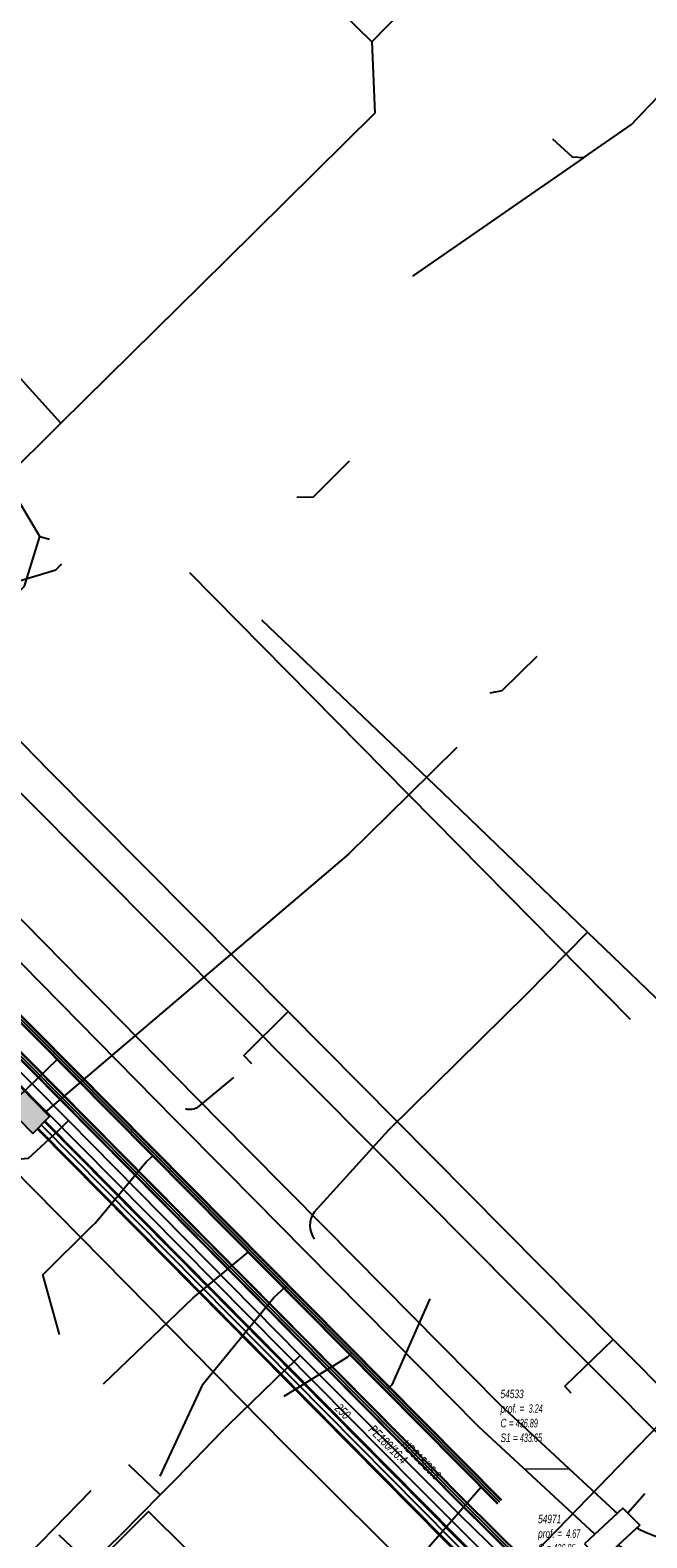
# Model space of a CAD drawing. Header units: metres. Extents: x 2695563 to 2696938, y 1260544 to 1262032.
# Tile 43 of 256: x 2695951 to 2695987, y 1261002 to 1261090. Entities that reach past the tile are written whole.
import ezdxf

# ---------------------------------------------------------------- set-up
doc = ezdxf.new("R2010")
doc.units = ezdxf.units.M
doc.header["$LTSCALE"] = 100
doc.linetypes.add('AUSGEZOGEN', pattern=[0])
for name, color, linetype in [('Eau portable_Cadastre des conduites_Conduite', 171, 'AUSGEZOGEN'), ('Eau potable_Cadastre des conduites_Conduite_Texte', 171, 'AUSGEZOGEN'), ('EU_Cadastre des conduites', 24, 'AUSGEZOGEN'), ('EU_Cadastre des conduites_Regard normalisé – Texte', 24, 'AUSGEZOGEN'), ('Gaz_Cadastre des conduites_Conduite', 32, 'AUSGEZOGEN'), ('Gaz_Cadastre des conduites_Conduite_Texte', 32, 'AUSGEZOGEN'), ('Réseau électrique_Cadastre des conduite_Bord du tracé', 1, 'AUSGEZOGEN'), ('Réseau électrique_Cadastre des conduite_Tronçon de tracé', 1, 'AUSGEZOGEN'), ('Réseau électrique_Cadastre des conduites_Ouvrage_Surface-Ligne-Point', 1, 'AUSGEZOGEN'), ('TV_Cadastre des conduites_CONDUITE', 92, 'AUSGEZOGEN'), ('Télécommunications_SW_Cadastre des conduites_Bord du tracé', 94, 'AUSGEZOGEN'), ('Télécommunications_SW_Cadastre des conduites_Ouvrage', 94, 'AUSGEZOGEN')]:
    doc.layers.add(name, color=color, linetype=linetype)
doc.styles.add('ARIAL', font='arial.ttf')
pattern_1 = [(0, (2708005, 1273150), (6075, 6075), [6075, -6075]), (90, (2708005, 1273150), (-6075, 6075), [6075, -6075])]

# ---------------------------------------------------------------- blocks, each defined once
blk = doc.blocks.new('COMPLEXOBJECT_1613')
at = {"layer": 'Réseau électrique_Cadastre des conduite_Bord du tracé', "color": 1, "linetype": 'AUSGEZOGEN', "transparency": 33554687}
for p, q in [((6011.345, 11010.798), (6010.897, 11010.548)), ((5985.392, 11002.281), (5984.302, 11001.263)), ((5993.847, 11000.841), (5994.248, 11000.507)), ((5989.1, 10999.926), (5989.075, 10999.686))]:
    blk.add_line(p, q, dxfattribs=at)
for points in [[(6012.123, 11009.371), (6012.508, 11009.847), (6011.345, 11010.798)], [(6007.537, 11009.069), (6001.631, 11006.791), (5996.41, 11004.39)], [(5997.142, 11002.587), (6002.355, 11004.951), (6008.224, 11007.176)]]:
    blk.add_lwpolyline(points, dxfattribs=at)
for centre, radius, start, end in [((5998.778, 11033.524), 25.977, 289.7061, 297.81003), ((6004.507, 11018.339), 11.766, 288.41682, 310.33914), ((6002.46, 10988.365), 17.129, 110.68313, 125.27437), ((5989.153, 11009.472), 8.115, 242.38691, 269.4748), ((5989.277, 11007.291), 5.937, 268.08528, 303.65797), ((5999.234, 10996.624), 6.319, 109.32735, 142.0844), ((5988.761, 11007.986), 8.067, 236.44772, 272.41046), ((5988.59, 11012.124), 12.447, 272.23154, 294.98052)]:
    blk.add_arc(centre, radius, start, end, dxfattribs=at)
blk = doc.blocks.new('COMPLEXOBJECT_2498')
at = {"layer": 'Réseau électrique_Cadastre des conduite_Tronçon de tracé', "color": 1, "linetype": 'AUSGEZOGEN', "transparency": 33554687}
blk.add_lwpolyline([(5987.404, 11002.451), (5987.37, 11007.119), (5978.311, 11016.212), (5970.067, 11024.503)], dxfattribs=at)
blk.add_arc((5987.879, 11002.483), 0.476, 183.79437, 230.28951, dxfattribs=at)
blk = doc.blocks.new('COMPLEXOBJECT_2656')
at = {"layer": 'Réseau électrique_Cadastre des conduite_Tronçon de tracé', "color": 1, "linetype": 'AUSGEZOGEN', "transparency": 33554687}
blk.add_line((5966.35, 11020.909), (5970.76, 11025.769), dxfattribs=at)
blk.add_arc((5967.459, 11020.139), 1.35, 145.21616, 216.81565, dxfattribs=at)
blk = doc.blocks.new('COMPLEXOBJECT_2657')
at = {"layer": 'Réseau électrique_Cadastre des conduite_Tronçon de tracé', "color": 1, "linetype": 'AUSGEZOGEN', "transparency": 33554687}
blk.add_line((5959.663, 11027.24), (5961.61, 11028.863), dxfattribs=at)
blk.add_arc((5959.053, 11027.83), 0.849, 250.69066, 315.95519, dxfattribs=at)

msp = doc.modelspace()

# ---------------------------------------------------------------- hatches: boundary and pattern name
at = {"layer": 'Réseau électrique_Cadastre des conduite_Bord du tracé', "lineweight": 18, "transparency": 33554687}
h = msp.add_hatch(dxfattribs=at)
h.set_pattern_fill('MUSTER', color=1, scale=6075, style=0, pattern_type=2)
h.set_pattern_definition(pattern_1)
h.paths.add_polyline_path([(2695985.218, 1261002.956), (2695985.094, 1261003.071), (2695978.282, 1261009.372), (2695967.946, 1261019.815), (2695963.449, 1261024.358), (2695960.392, 1261027.461), (2695944.602, 1261043.489), (2695937.029, 1261051.077), (2695929.306, 1261058.816), (2695925.215, 1261062.942), (2695917.343, 1261070.882), (2695914.495, 1261073.79), (2695904.951, 1261083.534), (2695893.654, 1261095.108), (2695889.103, 1261099.71), (2695882.471, 1261106.416), (2695880.242, 1261108.83), (2695878.92, 1261107.609), (2695881.169, 1261105.172), (2695887.638, 1261098.631), (2695892.37, 1261093.846), (2695903.663, 1261082.276), (2695913.168, 1261072.572), (2695916.061, 1261069.618), (2695923.708, 1261061.905), (2695928.03, 1261057.546), (2695935.572, 1261049.989), (2695943.324, 1261042.221), (2695959.072, 1261026.237), (2695962.169, 1261023.094), (2695966.788, 1261018.427), (2695977.03, 1261008.078), (2695983.856, 1261001.765), (2695983.894, 1261001.729)], flags=0)
h = msp.add_hatch(dxfattribs=at)
h.set_pattern_fill('MUSTER', color=1, scale=6075, style=0, pattern_type=2)
h.set_pattern_definition(pattern_1)
h.paths.add_polyline_path([(2696012.315, 1261010.608), (2696011.867, 1261010.358), (2696011.762, 1261010.303), (2696011.657, 1261010.248), (2696011.551, 1261010.194), (2696011.446, 1261010.141), (2696011.34, 1261010.088), (2696011.234, 1261010.035), (2696011.127, 1261009.983), (2696011.02, 1261009.931), (2696010.914, 1261009.88), (2696010.806, 1261009.829), (2696010.699, 1261009.779), (2696010.591, 1261009.729), (2696010.484, 1261009.68), (2696010.376, 1261009.631), (2696010.267, 1261009.583), (2696010.159, 1261009.535), (2696010.05, 1261009.488), (2696009.941, 1261009.441), (2696009.832, 1261009.395), (2696009.723, 1261009.349), (2696009.613, 1261009.304), (2696009.504, 1261009.259), (2696009.394, 1261009.215), (2696009.283, 1261009.171), (2696009.173, 1261009.128), (2696009.063, 1261009.085), (2696008.952, 1261009.043), (2696008.841, 1261009.001), (2696008.73, 1261008.96), (2696008.618, 1261008.919), (2696008.507, 1261008.879), (2696002.601, 1261006.601), (2695997.38, 1261004.2), (2695997.249, 1261004.15), (2695997.118, 1261004.098), (2695996.987, 1261004.046), (2695996.857, 1261003.993), (2695996.727, 1261003.938), (2695996.598, 1261003.882), (2695996.469, 1261003.826), (2695996.341, 1261003.768), (2695996.213, 1261003.709), (2695996.085, 1261003.649), (2695995.959, 1261003.589), (2695995.832, 1261003.527), (2695995.706, 1261003.464), (2695995.581, 1261003.4), (2695995.456, 1261003.335), (2695995.332, 1261003.269), (2695995.208, 1261003.202), (2695995.085, 1261003.134), (2695994.962, 1261003.065), (2695994.84, 1261002.995), (2695994.719, 1261002.924), (2695994.598, 1261002.852), (2695994.478, 1261002.778), (2695994.358, 1261002.704), (2695994.239, 1261002.629), (2695994.121, 1261002.553), (2695994.003, 1261002.476), (2695993.886, 1261002.399), (2695993.769, 1261002.32), (2695993.653, 1261002.24), (2695993.538, 1261002.159), (2695993.438, 1261002.094), (2695993.337, 1261002.031), (2695993.235, 1261001.97), (2695993.132, 1261001.912), (2695993.027, 1261001.855), (2695992.922, 1261001.8), (2695992.815, 1261001.748), (2695992.707, 1261001.697), (2695992.599, 1261001.649), (2695992.489, 1261001.603), (2695992.379, 1261001.559), (2695992.267, 1261001.518), (2695992.155, 1261001.478), (2695992.042, 1261001.441), (2695991.928, 1261001.407), (2695991.814, 1261001.374), (2695991.699, 1261001.344), (2695991.583, 1261001.316), (2695991.467, 1261001.29), (2695991.351, 1261001.267), (2695991.233, 1261001.246), (2695991.116, 1261001.228), (2695990.998, 1261001.211), (2695990.88, 1261001.197), (2695990.762, 1261001.186), (2695990.643, 1261001.177), (2695990.525, 1261001.17), (2695990.406, 1261001.166), (2695990.287, 1261001.164), (2695990.168, 1261001.164), (2695990.049, 1261001.167), (2695989.925, 1261001.169), (2695989.802, 1261001.173), (2695989.678, 1261001.179), (2695989.554, 1261001.187), (2695989.431, 1261001.196), (2695989.308, 1261001.208), (2695989.185, 1261001.221), (2695989.062, 1261001.236), (2695988.939, 1261001.253), (2695988.817, 1261001.272), (2695988.695, 1261001.293), (2695988.573, 1261001.316), (2695988.452, 1261001.341), (2695988.331, 1261001.367), (2695988.211, 1261001.395), (2695988.091, 1261001.425), (2695987.971, 1261001.457), (2695987.852, 1261001.491), (2695987.733, 1261001.527), (2695987.615, 1261001.564), (2695987.498, 1261001.603), (2695987.381, 1261001.644), (2695987.265, 1261001.687), (2695987.15, 1261001.731), (2695987.035, 1261001.777), (2695986.921, 1261001.825), (2695986.807, 1261001.875), (2695986.695, 1261001.926), (2695986.583, 1261001.98), (2695986.472, 1261002.034), (2695986.362, 1261002.091), (2695985.272, 1261001.073), (2695985.409, 1261000.984), (2695985.548, 1261000.898), (2695985.688, 1261000.815), (2695985.831, 1261000.734), (2695985.974, 1261000.657), (2695986.12, 1261000.582), (2695986.266, 1261000.511), (2695986.415, 1261000.442), (2695986.564, 1261000.376), (2695986.715, 1261000.314), (2695986.867, 1261000.254), (2695987.02, 1261000.198), (2695987.175, 1261000.144), (2695987.33, 1261000.094), (2695987.487, 1261000.047), (2695987.644, 1261000.003), (2695987.802, 1260999.963), (2695987.961, 1260999.925), (2695988.121, 1260999.891), (2695988.281, 1260999.86), (2695988.442, 1260999.832), (2695988.604, 1260999.808), (2695988.766, 1260999.787), (2695988.928, 1260999.769), (2695989.091, 1260999.754), (2695989.254, 1260999.743), (2695989.417, 1260999.735), (2695989.58, 1260999.73), (2695989.743, 1260999.729), (2695989.907, 1260999.731), (2695990.07, 1260999.736), (2695990.045, 1260999.496), (2695990.204, 1260999.503), (2695990.363, 1260999.512), (2695990.522, 1260999.524), (2695990.681, 1260999.537), (2695990.84, 1260999.553), (2695990.998, 1260999.57), (2695991.157, 1260999.589), (2695991.315, 1260999.611), (2695991.472, 1260999.634), (2695991.63, 1260999.66), (2695991.787, 1260999.687), (2695991.943, 1260999.717), (2695992.1, 1260999.748), (2695992.256, 1260999.782), (2695992.411, 1260999.817), (2695992.566, 1260999.855), (2695992.72, 1260999.894), (2695992.874, 1260999.936), (2695993.028, 1260999.979), (2695993.181, 1261000.025), (2695993.333, 1261000.072), (2695993.484, 1261000.121), (2695993.635, 1261000.173), (2695993.786, 1261000.226), (2695993.935, 1261000.281), (2695994.084, 1261000.338), (2695994.232, 1261000.397), (2695994.38, 1261000.457), (2695994.526, 1261000.52), (2695994.672, 1261000.585), (2695994.817, 1261000.651), (2695995.218, 1261000.317), (2695995.29, 1261000.408), (2695995.365, 1261000.498), (2695995.44, 1261000.587), (2695995.518, 1261000.674), (2695995.597, 1261000.76), (2695995.677, 1261000.844), (2695995.759, 1261000.927), (2695995.843, 1261001.008), (2695995.928, 1261001.087), (2695996.015, 1261001.165), (2695996.103, 1261001.242), (2695996.192, 1261001.317), (2695996.283, 1261001.39), (2695996.375, 1261001.461), (2695996.468, 1261001.531), (2695996.563, 1261001.599), (2695996.659, 1261001.665), (2695996.756, 1261001.73), (2695996.854, 1261001.792), (2695996.953, 1261001.853), (2695997.054, 1261001.912), (2695997.155, 1261001.969), (2695997.258, 1261002.025), (2695997.362, 1261002.078), (2695997.466, 1261002.13), (2695997.572, 1261002.179), (2695997.678, 1261002.227), (2695997.785, 1261002.272), (2695997.894, 1261002.316), (2695998.002, 1261002.357), (2695998.112, 1261002.397), (2696003.325, 1261004.761), (2696009.194, 1261006.986), (2696009.331, 1261007.033), (2696009.468, 1261007.081), (2696009.605, 1261007.131), (2696009.74, 1261007.183), (2696009.875, 1261007.236), (2696010.01, 1261007.292), (2696010.143, 1261007.348), (2696010.276, 1261007.407), (2696010.409, 1261007.467), (2696010.54, 1261007.529), (2696010.671, 1261007.592), (2696010.801, 1261007.657), (2696010.93, 1261007.723), (2696011.058, 1261007.791), (2696011.185, 1261007.861), (2696011.312, 1261007.932), (2696011.438, 1261008.005), (2696011.562, 1261008.079), (2696011.686, 1261008.155), (2696011.809, 1261008.233), (2696011.931, 1261008.312), (2696012.052, 1261008.392), (2696012.172, 1261008.474), (2696012.291, 1261008.557), (2696012.409, 1261008.642), (2696012.525, 1261008.728), (2696012.641, 1261008.816), (2696012.756, 1261008.905), (2696012.869, 1261008.996), (2696012.982, 1261009.088), (2696013.093, 1261009.181), (2696013.478, 1261009.657)], flags=0)
at = {"layer": 'Réseau électrique_Cadastre des conduites_Ouvrage_Surface-Ligne-Point', "lineweight": 18, "transparency": 33554687}
h = msp.add_hatch(dxfattribs=at)
h.set_pattern_fill('MUSTER', color=1, scale=4050, style=0, pattern_type=2)
h.set_pattern_definition([(0, (2703955, 1269100), (4050, 4050), [4050, -4050]), (90, (2703955, 1269100), (-4050, 4050), [4050, -4050])])
h.paths.add_polyline_path([(2695983.28, 1261001.159), (2695984.24, 1261000.123), (2695986.545, 1261002.26), (2695985.538, 1261003.253)], flags=0)
at = {"layer": 'Télécommunications_SW_Cadastre des conduites_Ouvrage', "transparency": 33554687}
msp.add_hatch(color=7, dxfattribs=at).paths.add_polyline_path([(2695950.009, 1261028.099), (2695949.011, 1261027.117), (2695950.725, 1261025.358), (2695951.709, 1261026.372)])

# ---------------------------------------------------------------- linework, layer by layer
at = {"layer": 'Eau portable_Cadastre des conduites_Conduite', "color": 7, "linetype": 'AUSGEZOGEN', "transparency": 33554687}
for points in [[(2695914.709, 1261063.865), (2695918.581, 1261059.888), (2695930.781, 1261047.546), (2695945.554, 1261032.66), (2695973.356, 1261004.591), (2695977.577, 1261000.381), (2695981.869, 1260996.406)], [(2695951.46, 1260996.97), (2695957.55, 1261003.06), (2695964.15, 1260996.51)]]:
    msp.add_lwpolyline(points, dxfattribs=at)
at = {"layer": 'EU_Cadastre des conduites', "color": 24, "linetype": 'AUSGEZOGEN', "transparency": 33554687}
for p, q in [((2695983.235, 1261082.947), (2695986.044, 1261084.899)), ((2695973.152, 1261075.951), (2695983.235, 1261082.926)), ((2695951.32, 1261017.025), (2695954.226, 1261019.907)), ((2695960.192, 1261015.665), (2695963.436, 1261018.365)), ((2695952.304, 1261013.502), (2695951.325, 1261017.036)), ((2695954.904, 1261010.599), (2695960.192, 1261015.665)), ((2695958.241, 1261005.139), (2695960.785, 1261010.591)), ((2695974.084, 1261000.985), (2695977.182, 1261004.509))]:
    msp.add_line(p, q, dxfattribs=at)
at = {"layer": 'EU_Cadastre des conduites', "linetype": 'AUSGEZOGEN', "transparency": 33554687}
for p, q in [((2695978.154, 1261003.5), (2695923.453, 1261058.64)), ((2695978.169, 1261003.514), (2695923.468, 1261058.654)), ((2695978.183, 1261003.528), (2695923.482, 1261058.668)), ((2695978.367, 1261003.712), (2695923.666, 1261058.852)), ((2695978.381, 1261003.726), (2695923.68, 1261058.866)), ((2695978.396, 1261003.74), (2695923.695, 1261058.88))]:
    msp.add_line(p, q, dxfattribs=at)
at = {"layer": 'EU_Cadastre des conduites', "color": 255, "transparency": 33554687}
msp.add_line((2695978.275, 1261003.62), (2695923.574, 1261058.76), dxfattribs=at)
at = {"layer": 'EU_Cadastre des conduites', "color": 24, "linetype": 'AUSGEZOGEN', "transparency": 33554687}
for points in [[(2695986.044, 1261084.899), (2695987.095, 1261085.989), (2695989.137, 1261088.105)], [(2695981.385, 1261084.04), (2695982.54, 1261082.989), (2695983.235, 1261082.937)], [(2695969.398, 1261065.02), (2695967.263, 1261062.913), (2695966.308, 1261062.884)], [(2695942.47, 1261055.718), (2695952.08, 1261058.627), (2695952.436, 1261058.978)], [(2695980.469, 1261053.509), (2695978.405, 1261051.472), (2695977.697, 1261051.335)], [(2695944.749, 1261010.532), (2695938.976, 1261016.096), (2695938.976, 1261017.017), (2695952.157, 1261029.734)], [(2695954.226, 1261019.925), (2695954.41, 1261020.081), (2695957.41, 1261023.691), (2695957.797, 1261024.05)], [(2695960.785, 1261010.591), (2695964.949, 1261015.696), (2695965.657, 1261016.339)], [(2695974.156, 1261015.611), (2695971.913, 1261010.543), (2695971.649, 1261010.299)], [(2695965.562, 1261009.873), (2695969.31, 1261012.186), (2695969.534, 1261012.431)]]:
    msp.add_lwpolyline(points, dxfattribs=at)
at = {"layer": 'Gaz_Cadastre des conduites_Conduite', "linetype": 'AUSGEZOGEN', "transparency": 33554687}
for p, q in [((2695913.284, 1261066.791), (2695975.916, 1261003.532)), ((2695913.297, 1261066.805), (2695975.929, 1261003.545)), ((2695913.311, 1261066.818), (2695975.942, 1261003.558)), ((2695913.497, 1261067.002), (2695976.128, 1261003.744)), ((2695913.511, 1261067.015), (2695976.141, 1261003.757)), ((2695913.524, 1261067.029), (2695976.154, 1261003.77)), ((2695975.916, 1261003.532), (2695979.467, 1261000.032)), ((2695975.929, 1261003.545), (2695979.479, 1261000.046)), ((2695975.942, 1261003.558), (2695979.492, 1261000.059)), ((2695976.128, 1261003.744), (2695979.672, 1261000.251)), ((2695976.141, 1261003.757), (2695979.685, 1261000.264)), ((2695976.154, 1261003.77), (2695979.697, 1261000.278))]:
    msp.add_line(p, q, dxfattribs=at)
at = {"layer": 'Gaz_Cadastre des conduites_Conduite', "color": 255, "linetype": 'AUSGEZOGEN', "transparency": 33554687}
for p, q in [((2695913.404, 1261066.91), (2695976.035, 1261003.651)), ((2695976.035, 1261003.651), (2695979.582, 1261000.155))]:
    msp.add_line(p, q, dxfattribs=at)
at = {"layer": 'Gaz_Cadastre des conduites_Conduite', "color": 32, "linetype": 'AUSGEZOGEN', "transparency": 33554687}
for p, q in [((2695958.245, 1261004.054), (2695956.399, 1261005.809)), ((2695954.13, 1260999.91), (2695952.27, 1261001.66))]:
    msp.add_line(p, q, dxfattribs=at)
for points in [[(2695862.869, 1261117.264), (2695863.164, 1261116.965), (2695867.658, 1261112.391), (2695883.38, 1261096.413), (2695912.516, 1261066.969), (2695919.482, 1261059.862), (2695935.616, 1261043.485), (2695952.834, 1261026.129), (2695966.508, 1261012.274), (2695975.912, 1261002.87), (2695979.168, 1260999.703), (2695982.735, 1260996.409), (2695983.78, 1260995.484)], [(2695952.834, 1261026.129), (2695952.551, 1261025.846), (2695952.188, 1261025.483), (2695950.447, 1261023.884), (2695946.884, 1261023.548), (2695942.573, 1261019.39)], [(2695966.508, 1261012.274), (2695966.382, 1261012.152), (2695966.019, 1261011.801), (2695965.66, 1261011.453), (2695962.254, 1261008.157), (2695962.031, 1261007.941)], [(2695959.222, 1261005.026), (2695961.859, 1261007.762), (2695962.031, 1261007.941)], [(2695959.222, 1261005.026), (2695958.975, 1261004.78), (2695958.245, 1261004.054), (2695955.918, 1261001.693), (2695955.872, 1261001.647)], [(2695954.13, 1260999.91), (2695954.525, 1261000.304), (2695955.232, 1261001.009), (2695955.872, 1261001.647)]]:
    msp.add_lwpolyline(points, dxfattribs=at)
at = {"layer": 'Réseau électrique_Cadastre des conduite_Bord du tracé', "color": 1, "linetype": 'AUSGEZOGEN', "transparency": 33554687}
msp.add_lwpolyline([(2695943.324, 1261042.221), (2695959.072, 1261026.237), (2695962.169, 1261023.094), (2695966.788, 1261018.427), (2695977.03, 1261008.078), (2695983.856, 1261001.765), (2695983.894, 1261001.729), (2695985.218, 1261002.956), (2695985.218, 1261002.956), (2695985.094, 1261003.071), (2695978.282, 1261009.372), (2695967.946, 1261019.815), (2695963.449, 1261024.358), (2695960.392, 1261027.461), (2695944.602, 1261043.489)], dxfattribs=at)
at = {"layer": 'Réseau électrique_Cadastre des conduite_Tronçon de tracé', "color": 1, "linetype": 'AUSGEZOGEN', "transparency": 33554687}
for p, q in [((2695974.919, 1261045.471), (2695964.234, 1261055.651)), ((2695983.455, 1261037.249), (2695974.919, 1261045.471)), ((2695979.856, 1261033.576), (2695983.455, 1261037.249)), ((2695989.048, 1261031.862), (2695983.455, 1261037.249)), ((2695971.73, 1261025.579), (2695979.856, 1261033.576)), ((2695984.969, 1261013.207), (2695965.787, 1261032.57)), ((2695989.686, 1261008.449), (2695984.969, 1261013.207)), ((2695949.713, 1260999.743), (2695954.163, 1261004.303)), ((2695985.821, 1261002.974), (2695986.837, 1261004.13))]:
    msp.add_line(p, q, dxfattribs=at)
for points in [[(2695971.037, 1261024.313), (2695945.887, 1261049.571), (2695939.889, 1261055.77), (2695939.943, 1261056.024)], [(2695965.787, 1261032.57), (2695951.66, 1261046.776), (2695943.521, 1261055.126), (2695942.802, 1261055.855), (2695939.943, 1261056.024)], [(2695974.164, 1260998.502), (2695965.628, 1261006.967), (2695935.997, 1261037.031)], [(2695963.648, 1261029.479), (2695963.18, 1261029.973), (2695965.787, 1261032.57)], [(2695982.499, 1261010.052), (2695982.116, 1261010.463), (2695984.969, 1261013.207)]]:
    msp.add_lwpolyline(points, dxfattribs=at)
at = {"layer": 'Réseau électrique_Cadastre des conduites_Ouvrage_Surface-Ligne-Point', "color": 1, "linetype": 'AUSGEZOGEN', "transparency": 33554687}
msp.add_lwpolyline([(2695983.28, 1261001.159), (2695984.24, 1261000.123), (2695986.545, 1261002.26), (2695985.538, 1261003.253), (2695983.28, 1261001.159)], close=True, dxfattribs=at)
at = {"layer": 'TV_Cadastre des conduites_CONDUITE', "color": 92, "linetype": 'AUSGEZOGEN', "transparency": 33554687}
for p, q in [((2695955.785, 1261104.397), (2695970.728, 1261089.777)), ((2695952.383, 1261067.263), (2695962.097, 1261076.856)), ((2695951.138, 1261060.577), (2695949.815, 1261062.804)), ((2695951.138, 1261060.577), (2695951.703, 1261060.432))]:
    msp.add_line(p, q, dxfattribs=at)
for points in [[(2695970.728, 1261089.777), (2695977.99, 1261097.194), (2695980.793, 1261100.476), (2695988.393, 1261107.749)], [(2695970.728, 1261089.777), (2695970.905, 1261085.555), (2695962.097, 1261076.856)], [(2695952.383, 1261067.263), (2695948.322, 1261071.735), (2695948.528, 1261071.982)], [(2695949.815, 1261062.804), (2695948.967, 1261063.891), (2695952.383, 1261067.263)], [(2695917.194, 1261024.485), (2695932.374, 1261039.783), (2695944.899, 1261052.59), (2695950.235, 1261057.649), (2695951.138, 1261060.577)]]:
    msp.add_lwpolyline(points, dxfattribs=at)
at = {"layer": 'Télécommunications_SW_Cadastre des conduites_Bord du tracé', "color": 94, "linetype": 'AUSGEZOGEN', "transparency": 33554687}
for p, q in [((2695972.911, 1261045.352), (2695959.985, 1261058.447)), ((2695972.911, 1261045.352), (2695975.758, 1261048.162)), ((2695972.911, 1261045.352), (2695985.978, 1261032.114)), ((2695988.299, 1261008.822), (2695978.297, 1260998.527))]:
    msp.add_line(p, q, dxfattribs=at)
at = {"layer": 'Télécommunications_SW_Cadastre des conduites_Bord du tracé', "linetype": 'AUSGEZOGEN', "transparency": 33554687}
for p, q in [((2695950.985, 1261025.635), (2695981.187, 1260995.139)), ((2695951.006, 1261025.656), (2695981.209, 1260995.16)), ((2695951.027, 1261025.677), (2695981.231, 1260995.18)), ((2695951.411, 1261026.057), (2695981.631, 1260995.544)), ((2695951.432, 1261026.078), (2695981.653, 1260995.564)), ((2695951.453, 1261026.099), (2695981.675, 1260995.585))]:
    msp.add_line(p, q, dxfattribs=at)
at = {"layer": 'Télécommunications_SW_Cadastre des conduites_Bord du tracé', "color": 255, "transparency": 33554687}
msp.add_line((2695951.219, 1261025.867), (2695981.431, 1260995.362), dxfattribs=at)
at = {"layer": 'Télécommunications_SW_Cadastre des conduites_Bord du tracé', "color": 94, "linetype": 'AUSGEZOGEN', "transparency": 33554687}
msp.add_lwpolyline([(2695972.912, 1261045.352), (2695969.354, 1261041.839), (2695951.454, 1261026.631)], dxfattribs=at)
at = {"layer": 'Télécommunications_SW_Cadastre des conduites_Ouvrage', "color": 94, "transparency": 33554687}
msp.add_lwpolyline([(2695950.009, 1261028.099), (2695949.011, 1261027.117), (2695950.725, 1261025.358), (2695951.709, 1261026.372), (2695950.009, 1261028.099)], close=True, dxfattribs=at)

# ---------------------------------------------------------------- block references
at = {"layer": 'Réseau électrique_Cadastre des conduite_Bord du tracé', "color": 1, "linetype": 'AUSGEZOGEN', "lineweight": -3, "transparency": 33554687}
msp.add_blockref('COMPLEXOBJECT_1613', (2690000.97, 1249999.81), dxfattribs=at)
at = {"layer": 'Réseau électrique_Cadastre des conduite_Tronçon de tracé', "color": 1, "linetype": 'AUSGEZOGEN', "lineweight": -3, "transparency": 33554687}
for name in ['COMPLEXOBJECT_2657', 'COMPLEXOBJECT_2656', 'COMPLEXOBJECT_2498']:
    msp.add_blockref(name, (2690000.97, 1249999.81), dxfattribs=at)

# ---------------------------------------------------------------- texts
at = {"layer": 'Eau potable_Cadastre des conduites_Conduite_Texte', "color": 7, "transparency": 33554687, "insert": (2695969.013, 1261008.968), "char_height": 0.55426, "width": 1.10633, "attachment_point": 5, "rotation": 314.7264, "style": 'ARIAL'}
msp.add_mtext('\\A1;{\\fArial|i1|b0;\\H0.554263;\\W0.700000;\\C7;250}\\P', dxfattribs=at)
at = {"layer": 'EU_Cadastre des conduites_Regard normalisé – Texte', "color": 24, "transparency": 33554687, "char_height": 0.50641, "attachment_point": 1, "line_spacing_factor": 1.024096, "style": 'ARIAL'}
for s, insert, width in [('\\A1;{\\fArial|b0|i1|c0|p34;\\W0.69496;54533}\\P{\\fArial|b0|i1|c0|p34;\\H0.99721x;\\W0.69496;prof. = \\W0.48647; 3.24}\\P{\\fArial|b0|i1|c0|p34;\\H0.99721x;\\W0.69496;C =\\W0.48647; 436.89}\\P{\\fArial|b0|i1|c0|p34;\\H0.99721x;\\W0.69496;S1 =\\W0.48647; 433.65}', (2695978.32, 1261010.256), 2.83992), ('\\A1;{\\fArial|b0|i1|c0|p34;\\W0.69564;54971}\\P{\\fArial|b0|i1|c0|p34;\\H0.99721x;\\W0.69564;prof. = \\W0.48695; 4.67}\\P{\\fArial|b0|i1|c0|p34;\\H0.99721x;\\W0.69564;C =\\W0.48695; 436.95}\\P{\\fArial|b0|i1|c0|p34;\\H0.99721x;\\W0.69564;E1 \\W0.48695;= 432.29}\\P{\\fArial|b0|i1|c0|p34;\\H0.99721x;\\W0.69564;S1 =\\W0.48695; 432.28}', (2695980.536, 1261002.878), 2.83926)]:
    msp.add_mtext(s, dxfattribs=dict(at, insert=insert, width=width))
at = {"layer": 'Gaz_Cadastre des conduites_Conduite_Texte', "color": 32, "transparency": 33554687, "char_height": 0.55825, "attachment_point": 5, "style": 'ARIAL'}
for s, insert, width, rotation in [('\\A1;{\\fArial|i1|b0;\\H0.558250;\\W0.700000;\\C32;PE180/16.4}\\P', (2695971.687, 1261007.02), 3.05768, 315), ('\\A1;{\\fArial|i1|b0;\\H0.558250;\\W0.700000;\\C32;HD315/28.6}\\P', (2695973.632, 1261006.114), 3.12516, 314.7138)]:
    msp.add_mtext(s, dxfattribs=dict(at, insert=insert, width=width, rotation=rotation))

doc.saveas('drawing.dxf')
